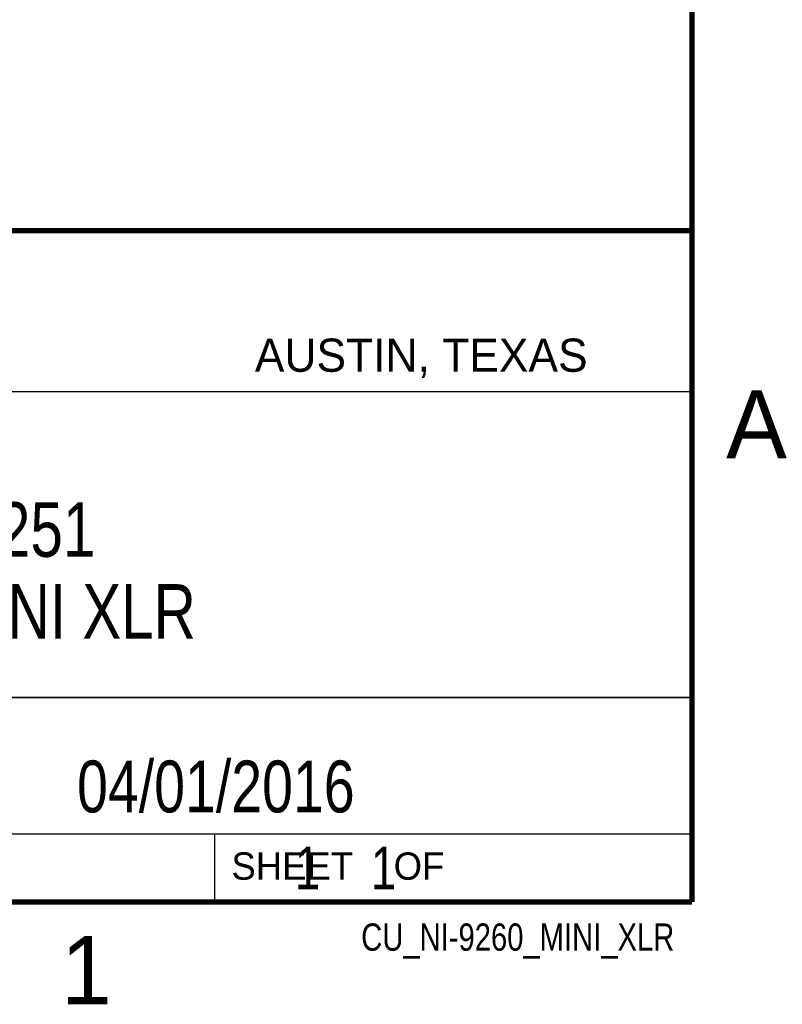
# Model space of a CAD drawing. Header units: inches. Extents: x 0 to 22, y 0 to 17.
# Tile 23 of 32: x 19 to 21.8, y 0.1 to 3.7. Entities that reach past the tile are written whole.
import ezdxf

# ---------------------------------------------------------------- set-up
doc = ezdxf.new("R2010")
doc.units = ezdxf.units.IN
doc.header["$LTSCALE"] = 1.21
doc.header["$MEASUREMENT"] = 0
doc.layers.get('0').update_dxf_attribs({"linetype": 'CONTINUOUS'})
doc.layers.add('DETAIL', color=7, linetype='CONTINUOUS')
doc.layers.add('NOTE', color=7, linetype='CONTINUOUS')
doc.styles.get("Standard").update_dxf_attribs({"font": 'txt', "width": 0.8})
doc.styles.add('TEXTSTYLE_2', font='txt')

msp = doc.modelspace()

# ---------------------------------------------------------------- linework, layer by layer
at = {"color": 2, "linetype": 'Continuous'}
for p, q in [((16.3737, 2.9596), (21.5037, 2.9596)), ((16.375, 2.96), (21.5, 2.96)), ((21.5037, 2.9596), (21.5037, 1.2496)), ((16.7288, 2.37), (21.5, 2.37)), ((16.3737, 1.2496), (21.5037, 1.2496)), ((18.01, 1.25), (21.5, 1.25)), ((21.5, 1.25), (21.5, 0.75)), ((16.375, 0.75), (21.5, 0.75)), ((18.01, 0.75), (21.5, 0.75)), ((19.75, 0.75), (21.5, 0.75)), ((19.75, 0.75), (19.75, 0.5)), ((21.5, 0.75), (21.5, 0.5)), ((19.75, 0.5), (21.5, 0.5)), ((20.4977, 0.4994), (21.4977, 0.4994)), ((20.4977, 0.4994), (20.4977, 0.4989)), ((20.4977, 0.4989), (21.4977, 0.4989)), ((21.4977, 0.4994), (21.4977, 0.4989))]:
    msp.add_line(p, q, dxfattribs=at)
at = {"color": 7, "linetype": 'Continuous', "const_width": 0.02}
for points in [[(21.5, 0.5), (21.5, 16.5)], [(13.6, 2.9595), (21.5, 2.96)], [(0.5, 0.5), (21.5, 0.5)]]:
    msp.add_lwpolyline(points, dxfattribs=at)

# ---------------------------------------------------------------- texts
at = {"color": 2, "linetype": 'Continuous', "attachment_point": 1, "line_spacing_factor": 0.9, "style": 'TEXTSTYLE_2'}
for s, insert, char_height, width in [('AUSTIN, TEXAS', (19.898, 2.5642), 0.121576, 1.580488), ('A', (21.625, 2.375), 0.25, 0.25), ('SHEET    OF', (19.8121, 0.6815), 0.1, 1.1), ('1', (19.1875, 0.375), 0.25, 0.25)]:
    msp.add_mtext(s, dxfattribs=dict(at, insert=insert, char_height=char_height, width=width))
at = {"layer": 'DETAIL', "color": 7, "linetype": 'Continuous', "insert": (19.8125, 0.7031), "char_height": 0.15625, "width": 1.375, "attachment_point": 1, "line_spacing_factor": 0.9}
msp.add_mtext('     1    1', dxfattribs=at)
at = {"layer": 'DETAIL', "color": 2, "linetype": 'Continuous', "insert": (21.4352, 0.4213), "char_height": 0.1, "width": 1.52, "attachment_point": 3, "line_spacing_factor": 0.9}
msp.add_mtext('CU_NI-9260_MINI_XLR', dxfattribs=at)
at = {"layer": 'NOTE', "color": 7, "linetype": 'Continuous', "attachment_point": 2, "line_spacing_factor": 0.9}
for s, insert, char_height, width in [('{NI 9251\\P2 CH-MINI XLR}', (18.9387, 1.9646), 0.2, 2.08), ('{04/01/2016 }', (19.755, 1.0181), 0.19, 1.672)]:
    msp.add_mtext(s, dxfattribs=dict(at, insert=insert, char_height=char_height, width=width))

doc.saveas('drawing.dxf')
